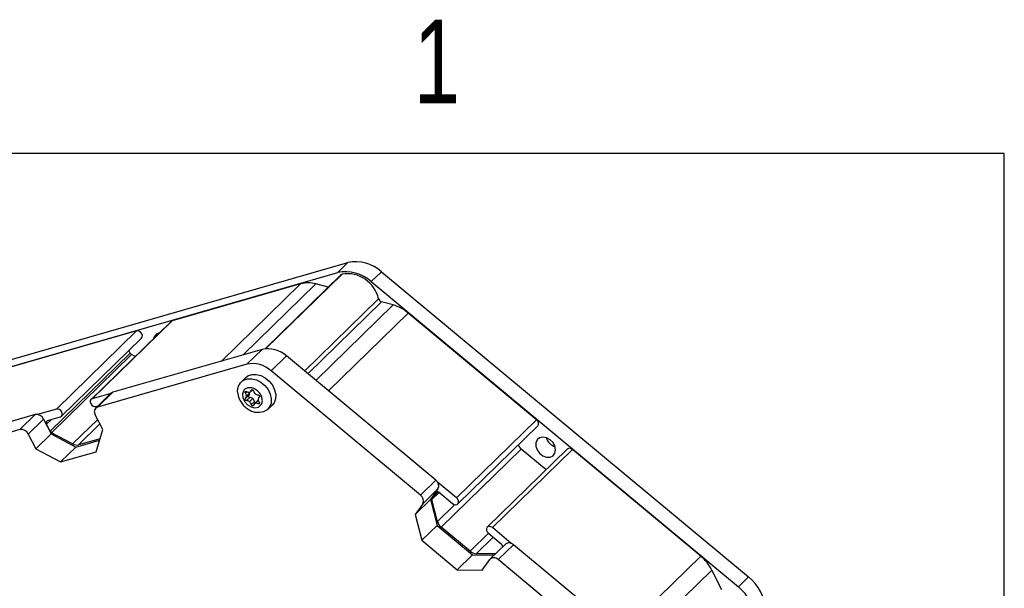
# Model space of a CAD drawing. Header units: millimetres. Extents: x 6 to 857, y 6 to 553.
# Tile 20 of 20: x 695 to 838, y 470 to 553. Entities that reach past the tile are written whole.
import ezdxf

# ---------------------------------------------------------------- set-up
doc = ezdxf.new("R2010")
doc.units = ezdxf.units.MM
doc.header["$LTSCALE"] = 2
doc.styles.add('SLDTEXTSTYLE0', font='TXT', dxfattribs={"width": 0.75})

msp = doc.modelspace()

# ---------------------------------------------------------------- linework, layer by layer
at = {"color": 7, "linetype": 'Continuous'}
for p, q in [((838.2, 533.4), (25.4, 533.4)), ((838.2, 25.4), (838.2, 533.4))]:
    msp.add_line(p, q, dxfattribs=at)
at = {"color": 7, "linetype": 'Continuous', "lineweight": 25}
for p, q in [((689.067, 502.11), (742.561, 517.494)), ((742.561, 517.494), (741.08, 516.048)), ((687.586, 500.664), (741.08, 516.048)), ((741.553, 515.731), (730.5, 504.943)), ((741.72, 515.827), (741.553, 515.731)), ((747.45, 516.165), (745.968, 514.719)), ((747.45, 516.165), (800.935, 471.691)), ((735.677, 514.41), (716.975, 509.032)), ((739.674, 513.898), (737.888, 514.383)), ((745.968, 514.719), (799.453, 470.245)), ((749.159, 511.318), (747.472, 511.777)), ((770.069, 494.594), (751.37, 510.143)), ((716.808, 508.936), (705.144, 497.552)), ((705.31, 497.647), (716.975, 509.032)), ((716.975, 509.032), (716.808, 508.936)), ((711.766, 507.534), (693.063, 502.155)), ((700.101, 496.149), (711.766, 507.534)), ((700.843, 495.123), (712.507, 506.508)), ((699.187, 492.917), (710.852, 504.302)), ((699.399, 492.702), (711.063, 504.087)), ((730.072, 504.856), (708.314, 498.598)), ((710.852, 504.302), (710.65, 504.695)), ((711.566, 503.82), (711.063, 504.087)), ((727.849, 502.686), (730.072, 504.856)), ((731.387, 501.725), (733.61, 503.894)), ((755.364, 485.805), (733.61, 503.894)), ((727.849, 502.686), (706.091, 496.429)), ((727.656, 500.726), (727.014, 500.099)), ((753.141, 483.635), (731.387, 501.725)), ((708.035, 498.43), (705.31, 497.647)), ((708.054, 498.449), (705.831, 496.28)), ((706.091, 496.429), (708.314, 498.598)), ((727.692, 497.737), (728.166, 498.2)), ((728.27, 497.85), (727.795, 497.387)), ((727.809, 498.038), (728.284, 498.501)), ((728.393, 498.723), (728.65, 498.973)), ((729.702, 497.972), (729.609, 497.881)), ((705.885, 496.526), (706.166, 496.606)), ((728.23, 497.217), (728.704, 497.68)), ((728.494, 496.807), (728.968, 497.27)), ((729.383, 497.359), (728.909, 496.896)), ((730.9, 496.117), (731.542, 496.744)), ((696.991, 495.342), (675.233, 489.084)), ((694.769, 493.173), (696.991, 495.342)), ((700.101, 496.149), (697.347, 495.357)), ((698.819, 494.494), (700.676, 495.028)), ((706.861, 493.186), (705.762, 495.329)), ((695.996, 492.52), (698.219, 494.689)), ((698.219, 494.689), (699.317, 492.547)), ((699.187, 492.917), (698.657, 493.952)), ((758.405, 483.209), (770.069, 494.594)), ((758.571, 482.339), (770.236, 493.724)), ((694.769, 493.173), (673.011, 486.915)), ((695.996, 492.52), (697.094, 490.377)), ((697.094, 490.377), (699.317, 492.547)), ((699.317, 492.547), (702.941, 490.62)), ((702.468, 491.07), (699.399, 492.702)), ((705.889, 489.938), (706.861, 493.186)), ((700.718, 488.451), (702.941, 490.62)), ((702.941, 490.62), (706.39, 491.612)), ((706.458, 491.841), (703.34, 490.944)), ((697.094, 490.377), (700.718, 488.451)), ((700.718, 488.451), (705.889, 489.938)), ((756.16, 478.938), (767.824, 490.323)), ((774.535, 490.324), (762.871, 478.939)), ((763.613, 478.878), (775.277, 490.263)), ((771.448, 487.31), (767.824, 490.323)), ((793.976, 474.714), (775.277, 490.263)), ((753.141, 483.635), (755.364, 485.805)), ((758.405, 483.209), (755.614, 485.53)), ((753.47, 482.356), (755.692, 484.526)), ((755.692, 484.526), (754.594, 482.981)), ((754.837, 483.205), (755.368, 483.952)), ((755.972, 483.945), (757.83, 482.4)), ((752.371, 480.811), (754.594, 482.981)), ((753.47, 482.356), (752.371, 480.811)), ((754.594, 482.981), (755.564, 479.204)), ((755.624, 479.76), (754.803, 482.958)), ((752.371, 480.811), (753.342, 477.034)), ((753.342, 477.034), (755.564, 479.204)), ((755.564, 479.204), (760.734, 474.905)), ((760.372, 475.436), (756.16, 478.938)), ((763.038, 478.07), (764.895, 476.525)), ((766.375, 476.581), (763.613, 478.878)), ((753.342, 477.034), (758.511, 472.736)), ((765.526, 476.486), (763.303, 474.317)), ((764.462, 474.222), (766.685, 476.391)), ((788.439, 458.302), (766.685, 476.391)), ((758.511, 472.736), (760.734, 474.905)), ((760.734, 474.905), (763.867, 474.867)), ((764.057, 475.053), (761.245, 475.087)), ((762.136, 472.692), (763.235, 474.237)), ((786.216, 456.133), (764.462, 474.222)), ((758.511, 472.736), (762.136, 472.692)), ((797.063, 469.841), (795.595, 472.706)), ((800.935, 471.691), (799.453, 470.245))]:
    msp.add_line(p, q, dxfattribs=at)
at = {"color": 8, "linetype": 'Continuous', "lineweight": 25}
for p, q in [((730.577, 504.952), (741.72, 515.827)), ((724.14, 503.15), (735.677, 514.41)), ((727.314, 504.063), (737.888, 514.383)), ((736.26, 501.69), (747.044, 512.214)), ((736.734, 501.296), (747.472, 511.777)), ((737.898, 500.328), (749.159, 511.318)), ((739.742, 498.794), (751.37, 510.143)), ((727.841, 498.673), (727.638, 498.475)), ((728.574, 498.975), (728.494, 498.897)), ((729.663, 497.925), (729.691, 497.953)), ((729.071, 496.989), (729.514, 497.421)), ((729.506, 496.922), (729.69, 497.102)), ((698.657, 493.952), (699.375, 494.654)), ((702.468, 491.07), (706.119, 494.634)), ((703.34, 490.944), (706.453, 493.982)), ((754.803, 482.958), (755.879, 484.009)), ((754.837, 483.205), (755.722, 484.069)), ((755.368, 483.952), (755.442, 484.024)), ((755.624, 479.76), (758.162, 482.237)), ((760.372, 475.436), (763.056, 478.055)), ((761.245, 475.087), (763.72, 477.503)), ((782.349, 463.366), (793.976, 474.714)), ((784.334, 461.715), (795.595, 472.706))]:
    msp.add_line(p, q, dxfattribs=at)
at = {"color": 7, "linetype": 'Continuous', "lineweight": 25, "flags": 128}
for points in [[(712.507, 506.508), (712.509, 506.51), (712.608, 506.678), (712.623, 506.891), (712.551, 507.116), (712.403, 507.32), (712.202, 507.471), (711.978, 507.546), (711.766, 507.534)], [(727.656, 500.726), (728.003, 500.983), (728.568, 501.18), (729.209, 501.195), (729.878, 501.028), (730.528, 500.691), (731.108, 500.208), (731.576, 499.616), (731.898, 498.959), (732.049, 498.286), (732.019, 497.645), (731.809, 497.086), (731.542, 496.744)], [(726.523, 498.425), (726.499, 498.885), (726.621, 499.49), (726.915, 499.994), (727.361, 500.357), (727.926, 500.553), (728.567, 500.569), (729.237, 500.401), (729.886, 500.064), (730.466, 499.582), (730.934, 498.99), (731.256, 498.333), (731.407, 497.659), (731.377, 497.019), (731.167, 496.459), (730.793, 496.022), (730.283, 495.739), (729.675, 495.632), (729.37, 495.645)], [(708.314, 498.598), (708.171, 498.538), (708.054, 498.449)], [(727.391, 498.856), (727.209, 498.385), (727.246, 497.826), (727.497, 497.265), (727.924, 496.786), (728.461, 496.464), (729.027, 496.346), (729.536, 496.451), (729.91, 496.762)], [(727.638, 498.475), (727.607, 498.525), (727.59, 498.579), (727.592, 498.63), (727.611, 498.674), (727.645, 498.705), (727.69, 498.719), (727.742, 498.716), (727.795, 498.696)], [(728.494, 498.897), (728.515, 498.939), (728.551, 498.967), (728.598, 498.979), (728.651, 498.973), (728.703, 498.95), (728.75, 498.913), (728.786, 498.865), (728.808, 498.811)], [(729.506, 498.231), (729.559, 498.223), (729.611, 498.197), (729.657, 498.158), (729.691, 498.108), (729.709, 498.055), (729.711, 498.003), (729.695, 497.958), (729.663, 497.925)], [(705.31, 497.647), (705.142, 497.55), (705.042, 497.382), (705.028, 497.169), (705.1, 496.943), (705.248, 496.739), (705.449, 496.589), (705.673, 496.514), (705.885, 496.526)], [(727.795, 497.387), (727.742, 497.396), (727.69, 497.421), (727.645, 497.461), (727.611, 497.51), (727.592, 497.563), (727.59, 497.616), (727.607, 497.661), (727.638, 497.694)], [(728.808, 496.722), (728.786, 496.68), (728.75, 496.651), (728.703, 496.639), (728.651, 496.645), (728.598, 496.668), (728.551, 496.706), (728.515, 496.754), (728.494, 496.807)], [(729.663, 497.143), (729.695, 497.093), (729.711, 497.039), (729.709, 496.988), (729.691, 496.944), (729.657, 496.914), (729.611, 496.899), (729.559, 496.902), (729.506, 496.922)], [(700.676, 495.028), (700.845, 495.125), (700.944, 495.293), (700.959, 495.506), (700.887, 495.732), (700.739, 495.935), (700.538, 496.086), (700.314, 496.161), (700.101, 496.149)], [(772.832, 490.205), (772.733, 490.743), (772.451, 491.262), (772.023, 491.691), (771.507, 491.974), (770.973, 492.071), (770.493, 491.97), (770.132, 491.684), (769.938, 491.252), (769.938, 490.732), (770.132, 490.195), (770.493, 489.712), (770.973, 489.35), (771.507, 489.157), (772.023, 489.159), (772.451, 489.356), (772.733, 489.721), (772.832, 490.205)], [(757.83, 482.4), (758.042, 482.273), (758.266, 482.226), (758.467, 482.267), (758.615, 482.391), (758.687, 482.577), (758.672, 482.798), (758.573, 483.02), (758.405, 483.209)], [(763.613, 478.878), (763.4, 479.006), (763.176, 479.053), (762.975, 479.011), (762.827, 478.888), (762.755, 478.702), (762.77, 478.481), (762.869, 478.259), (763.038, 478.07)]]:
    msp.add_lwpolyline(points, dxfattribs=at)
at = {"color": 7, "linetype": 'Continuous', "lineweight": 25}
for centre, radius, start, end in [((743.718, 512.096), 5.521, 47.47959, 102.09658), ((742.236, 510.65), 5.521, 47.47959, 102.09658), ((742.444, 511.165), 4.718, 12.85728, 98.82351), ((736.734, 510.433), 4.115, 73.7138, 104.88327), ((747.648, 512.377), 0.626, 195.06298, 253.65016), ((747.543, 505.613), 5.929, 49.81482, 74.19398), ((715.207, 506.221), 0.989, 100.8003, 167.80976), ((730.91, 500.953), 3.992, 47.45491, 102.12127), ((711.305, 504.537), 0.511, 207.35615, 241.75151), ((728.688, 498.783), 3.992, 47.45491, 102.12127), ((727.111, 498.017), 0.698, 1.72025, 40.99457), ((727.411, 498.021), 0.399, 304.81568, 2.3673), ((728.093, 499.192), 0.579, 239.01823, 283.64815), ((728.273, 498.057), 0.207, 165.44171, 269.01863), ((727.869, 498.489), 0.414, 315.78294, 1.65109), ((728.131, 498.991), 0.375, 285.33014, 345.43417), ((727.699, 498.499), 0.584, 0.15218, 14.12059), ((728.252, 497.164), 0.687, 48.77332, 88.50292), ((729.564, 499.007), 0.781, 194.51131, 230.91122), ((729.524, 498.917), 0.687, 228.77332, 268.50292), ((729.891, 497.597), 0.399, 124.81568, 182.3673), ((706.353, 495.751), 0.727, 111.13742, 215.55729), ((727.778, 496.701), 0.687, 48.77332, 88.50292), ((727.738, 496.611), 0.781, 14.51131, 50.91122), ((728.212, 497.074), 0.781, 14.51131, 50.91122), ((729.17, 496.627), 0.375, 105.33014, 165.43417), ((729.186, 497.325), 0.226, 194.16089, 254.36119), ((729.208, 496.426), 0.579, 59.01823, 103.64815), ((729.644, 497.089), 0.375, 110.97445, 134.09626), ((730.19, 497.601), 0.698, 181.72025, 220.99457), ((697.18, 494.217), 1.141, 24.47348, 99.53448), ((698.948, 494.16), 0.358, 111.13662, 215.55687), ((769.747, 494.081), 0.605, 323.84298, 57.83868), ((694.958, 492.047), 1.141, 24.47348, 99.53448), ((699.641, 493.152), 0.511, 207.35615, 241.75151), ((703.061, 492.098), 1.186, 239.97857, 283.59557), ((768.877, 491.601), 1.655, 204.14561, 230.52743), ((773.444, 492.625), 2.078, 197.84138, 250.76869), ((774.872, 489.883), 0.555, 43.26213, 127.35972), ((754.799, 484.978), 1.001, 333.16214, 55.66506), ((752.576, 482.808), 1.001, 333.16214, 55.66506), ((755.667, 483.665), 0.414, 42.43559, 136.16364), ((755.086, 483.044), 0.296, 147.04794, 196.87836), ((757.182, 480.19), 1.616, 195.40457, 230.75436), ((764.543, 476.073), 0.573, 1.28608, 52.09573), ((766.053, 475.796), 0.868, 43.26173, 127.35961), ((761.307, 476.51), 1.424, 228.96302, 267.4829), ((763.841, 473.654), 0.841, 42.43524, 136.16292), ((789.844, 469.729), 6.476, 27.36808, 50.34557), ((796.929, 466.628), 6.456, 2.61494, 51.64896), ((795.447, 465.182), 6.456, 2.61494, 51.64896)]:
    msp.add_arc(centre, radius, start, end, dxfattribs=at)
for points, knots in [([(729.91, 496.762), (729.987, 496.913), (730.14, 497.211), (730.094, 497.7), (729.968, 498.078), (729.768, 498.449), (729.469, 498.774), (729.124, 499.026), (728.752, 499.214), (728.363, 499.288), (728.006, 499.261), (727.676, 499.158), (727.506, 498.978), (727.391, 498.856)], [0, 0, 0, 0, 0.12522545, 0.24927938, 0.31219968, 0.37326514, 0.49957611, 0.5624715, 0.62353343, 0.74982897, 0.81216841, 0.87304798, 1, 1, 1, 1]), ([(726.529, 498.405), (726.571, 498.2), (726.658, 497.767), (726.981, 497.147), (727.44, 496.572), (728.025, 496.103), (728.68, 495.766), (729.145, 495.69), (729.368, 495.654)], [0, 0, 0, 0, 0.1507707, 0.3168797, 0.4871689, 0.6606173, 0.8371563, 1, 1, 1, 1])]:
    msp.add_open_spline(points, degree=3, knots=knots, dxfattribs=at)

# ---------------------------------------------------------------- texts
at = {"color": 7, "linetype": 'Continuous', "lineweight": 0, "insert": (755.527, 552.883), "char_height": 12.192, "attachment_point": 2, "style": 'SLDTEXTSTYLE0'}
msp.add_mtext('1', dxfattribs=at)

doc.saveas('drawing.dxf')
